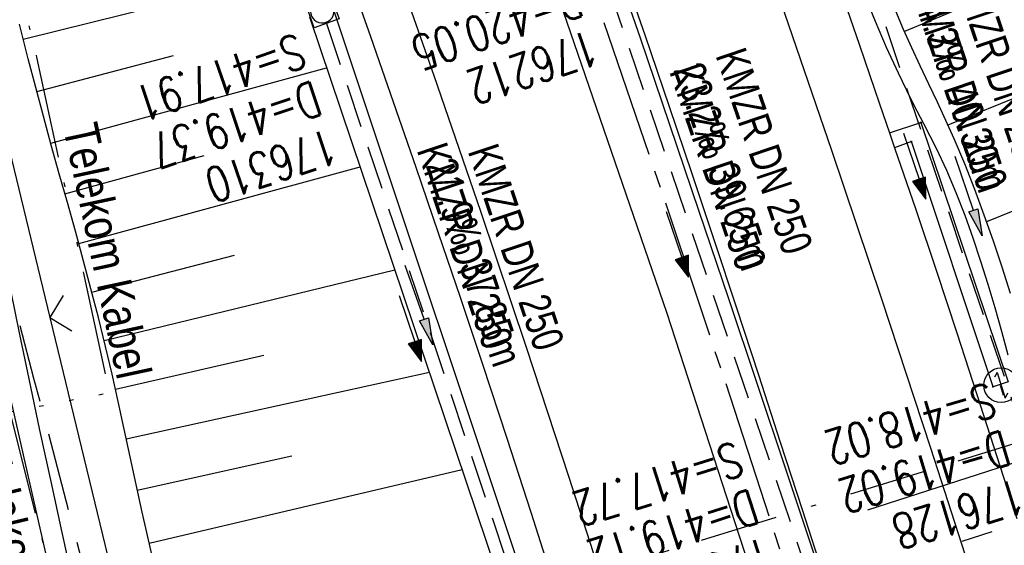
# Model space of a CAD drawing. Extents: x 508886 to 509272, y 449452 to 450225.
# Tile 29 of 45: x 509012 to 509068, y 450063 to 450093. Entities that reach past the tile are written whole.
import ezdxf
from ezdxf.enums import TextEntityAlignment as Align

# ---------------------------------------------------------------- set-up
doc = ezdxf.new("R2010")
doc.units = 0
doc.header["$LTSCALE"] = 10
doc.header["$MEASUREMENT"] = 0
for name, pattern in [('ACAD_ISO03W100', [30, 12, -18]), ('ACAD_ISO14W100', [25.5, 12, -3, 0.5, -3, 0.5, -3, 0.5, -3]), ('ACAD_ISO16W100', [73, 15, -6.5, 15, -6.5, 15, -7, 1, -7]), ('ACHSE', [5.5, 4, -0.5, 0.5, -0.5]), ('AUSGEZOGEN', [0]), ('LT00', [0]), ('STRICHLINIE2', [0.375, 0.25, -0.125])]:
    doc.linetypes.add(name, pattern=pattern)
doc.layers.get('0').update_dxf_attribs({"linetype": 'LT00'})
for name, color, linetype in [('--EK_FBR', 250, 'LT00'), ('--EK_Halt-Pfeil', 4, 'LT00'), ('--EK_Haltung', 7, 'STRICHLINIE2'), ('--EK_Haltung-Text', 140, 'LT00'), ('--EK_Schacht-Text', 5, 'LT00'), ('--EL_DFK_AB_L', 21, 'LT00'), ('--EL_Halt-Pfeil', 4, 'LT00'), ('--EL_Haltung', 182, 'STRICHLINIE2'), ('--EL_Haltung-Text', 182, 'LT00'), ('-AX-093', 35, 'ACHSE'), ('-GRA-40O', 11, 'Continuous'), ('BAB-KABEL', 220, 'ACAD_ISO16W100'), ('BAB-NS_SYB', 221, 'Continuous'), ('DFK_AB_L', 21, 'LT00'), ('PFEIL', 140, 'AUSGEZOGEN'), ('TELEKOM', 210, 'ACAD_ISO14W100'), ('TELEKOM_TEXT', 210, 'Continuous'), ('V123_AFBR_BAB', 250, 'LT00'), ('V123_BOESCH', 250, 'LT00'), ('V123_BOSCHUNG', 250, 'LT00'), ('V123_GEHWEG', 250, 'LT00'), ('V123_GRABEN', 250, 'LT00'), ('V123_H_BORD', 8, 'LT00'), ('V123_KA_MULD', 182, 'LT00'), ('V123_LD_MARK', 250, 'LT00'), ('V123_ZAUN', 40, 'LT00'), ('WASSERLTG', 130, 'ACAD_ISO03W100')]:
    doc.layers.add(name, color=color, linetype=linetype)
doc.styles.add('Haltungsbeschriftung', font='ARIAL.TTF', dxfattribs={"width": 0.75})
doc.styles.add('schachtbeschriftung', font='romans.shx', dxfattribs={"width": 0.75, "height": 2})
doc.styles.add('Versorgungsltg', font='ARIAL.TTF', dxfattribs={"width": 0.8, "height": 2})

# ---------------------------------------------------------------- blocks, each defined once
blk = doc.blocks.new('SYMB0011')
at = {"color": 0, "linetype": 'ByBlock'}
for p, q in [((0.5, 0), (-0.5, 0)), ((0, 0.5), (0, -0.5))]:
    blk.add_line(p, q, dxfattribs=at)
blk = doc.blocks.new('SYMB0024')
at = {"color": 0, "linetype": 'ByBlock'}
for p, q in [((-0.5, 0.5), (0, 0)), ((0, 0), (0.5, 0.5))]:
    blk.add_line(p, q, dxfattribs=at)
blk = doc.blocks.new('NS-SYMB')
at = {"layer": 'BAB-NS_SYB'}
for p, q in [((0.179, 0.071), (0.25, 0)), ((-0.25, 0), (0.25, 0)), ((-0.25, 0), (-0.179, -0.071))]:
    blk.add_line(p, q, dxfattribs=at)
blk.add_circle((0, 0), 0.325, dxfattribs=at)
blk = doc.blocks.new('Pfreil3')
at = {"layer": 'PFEIL'}
blk.add_hatch(color=256, dxfattribs=at).paths.add_polyline_path([(-1.549, 0.273), (-1.549, -0.273), (0, 0)])
for p, q in [((-1.549, 0), (-4.831, 0)), ((-1.549, -0.273), (-1.549, 0.273)), ((-1.549, 0.273), (0, 0)), ((0, 0), (-1.549, -0.273))]:
    blk.add_line(p, q, dxfattribs=at)
blk = doc.blocks.new('SYMB1210')
at = {"color": 0, "linetype": 'ByBlock'}
blk.add_line((0.018815, -0.179014), (0.055623, -0.17119), dxfattribs=at)
for points in [[(-0.2, -0.2), (-0.2, 0.2), (0.2, 0.2), (0.2, -0.2), (-0.2, -0.2)], [(0.018815, 0.179014), (-0.018815, 0.179014), (-0.055623, 0.17119), (-0.09, 0.155885), (-0.120444, 0.133766), (-0.145623, 0.105801), (-0.164438, 0.073213), (-0.176067, 0.037424), (-0.18, 0)], [(0.18, 0), (0.176067, 0.037424), (0.164438, 0.073213), (0.145623, 0.105801), (0.120444, 0.133766), (0.09, 0.155885), (0.055623, 0.17119), (0.018815, 0.179014)], [(-0.18, 0), (-0.176067, -0.037424), (-0.164438, -0.073213), (-0.145623, -0.105801), (-0.120444, -0.133766), (-0.09, -0.155885), (-0.055623, -0.17119), (-0.018815, -0.179014), (0.018815, -0.179014)], [(0.055623, -0.17119), (0.09, -0.155885), (0.120444, -0.133766), (0.145623, -0.105801), (0.164438, -0.073213), (0.176067, -0.037424), (0.18, 0)]]:
    blk.add_lwpolyline(points, dxfattribs=at)
blk = doc.blocks.new('SYMB0070')
at = {"color": 0, "linetype": 'ByBlock'}
for p, q in [((-0.5, 0), (0.2, 0)), ((0.5, 0), (0.2, 0.1)), ((0.2, 0.1), (0.2, 0)), ((0.468, 0), (0.21, 0.086)), ((0.21, 0.086), (0.21, -0.086)), ((0.21, -0.086), (0.468, 0)), ((0.22, -0.072), (0.437, 0)), ((0.23, -0.058), (0.405, 0)), ((0.24, -0.045), (0.374, 0)), ((0.342, 0), (0.25, 0.031)), ((0.25, 0.031), (0.25, -0.031)), ((0.25, -0.031), (0.342, 0)), ((0.26, -0.017), (0.31, 0)), ((0.27, -0.003), (0.279, 0))]:
    blk.add_line(p, q, dxfattribs=at)
for points in [[(0.2, 0), (0.2, -0.1), (0.5, 0)], [(0.437, 0), (0.22, 0.072), (0.22, -0.072)], [(0.405, 0), (0.23, 0.058), (0.23, -0.058)], [(0.374, 0), (0.24, 0.045), (0.24, -0.045)], [(0.31, 0), (0.26, 0.017), (0.26, -0.017)], [(0.279, 0), (0.27, 0.003), (0.27, -0.003)]]:
    blk.add_lwpolyline(points, dxfattribs=at)

msp = doc.modelspace()

# ---------------------------------------------------------------- linework, layer by layer
at = {"layer": '--EK_FBR', "color": 2}
for points in [[(509001.108, 450201.454), (509005.021, 450192.355), (509014.641, 450169.336), (509023.839, 450146.175), (509032.449, 450123.387), (509041.17, 450099.528), (509049.071, 450076.517), (509056.657, 450053.157), (509058.35, 450047.721), (509061.128, 450038.521), (509064.175, 450028.141), (509069.856, 450008.284), (509076.49, 449984.147), (509082.45, 449960.868), (509088.103, 449936.685)], [(509069.388, 450024.657), (509059.365, 450057.47), (509058.118, 450061.342), (509056.868, 450065.214), (509055.615, 450069.085), (509054.356, 450072.953), (509053.09, 450076.819), (509051.814, 450080.682), (509050.527, 450084.541), (509049.227, 450088.396), (509047.816, 450092.525), (509046.389, 450096.648)]]:
    msp.add_lwpolyline(points, dxfattribs=at)
at = {"layer": '--EK_FBR'}
for points in [[(509030.694, 450096.207), (509032.019, 450092.45), (509033.333, 450088.689), (509034.636, 450084.924), (509035.926, 450081.155), (509037.203, 450077.381), (509038.464, 450073.602), (509039.866, 450069.34), (509041.248, 450065.071), (509042.613, 450060.796)], [(509058.713, 450096.12), (509060.153, 450091.937), (509060.727, 450090.255), (509061.301, 450088.572), (509061.878, 450086.891), (509062.175, 450086.031), (509063.385, 450082.493), (509064.576, 450078.949), (509065.75, 450075.399), (509066.91, 450071.844), (509068.057, 450068.285), (509069.194, 450064.722)]]:
    msp.add_lwpolyline(points, dxfattribs=at)
at = {"layer": '--EK_Haltung'}
for p, q in [((509058.058, 450103.682), (509070.482, 450066.923)), ((509044.488, 450098.869), (509056.768, 450062.746)), ((509029.491, 450093.198), (509041.045, 450058.729))]:
    msp.add_line(p, q, dxfattribs=at)
at = {"layer": '--EL_DFK_AB_L'}
msp.add_line((508999.747, 450122.328), (509019.364, 450036.281), dxfattribs=at)
at = {"layer": '--EL_Haltung'}
for p, q in [((509058.058, 450103.682), (509070.482, 450066.923)), ((509044.488, 450098.869), (509056.768, 450062.746)), ((509029.491, 450093.198), (509041.045, 450058.729))]:
    msp.add_line(p, q, dxfattribs=at)
at = {"layer": '-AX-093', "ltscale": 0.2}
msp.add_lwpolyline([(509041.841, 450103.584), (509045.456, 450093.239), (509048.996, 450082.868), (509052.46, 450072.472), (509055.848, 450062.051), (509059.16, 450051.605), (509062.395, 450041.136), (509065.554, 450030.643), (509068.636, 450020.127), (509071.641, 450009.589), (509074.57, 449999.03), (509077.421, 449988.449), (509080.195, 449977.848), (509082.891, 449967.227), (509085.51, 449956.586)], dxfattribs=at)
at = {"layer": '-GRA-40O', "flags": 128}
msp.add_lwpolyline([(509138.037, 450112.258), (509069.746, 450090.254), (509076.2, 450070.225), (509060.607, 450065.201)], dxfattribs=at)
at = {"layer": 'BAB-KABEL', "ltscale": 0.03, "flags": 128}
for points in [[(508965.574, 450196.492), (508968.169, 450193.064), (508993.103, 450156.356), (508997.122, 450135.56), (509002.82, 450109.823), (509012.651, 450072.792), (509017.448, 450054.582), (509021.524, 450039.027), (509022.249, 450035.305), (509025.668, 450025.461), (509039.275, 449995.736), (509060.83, 449981.06), (509071.352, 449941.869), (509079.367, 449903.882), (509086.811, 449866.639), (509093.494, 449826.15), (509098.832, 449789.477), (509101.313, 449770.556), (509103.601, 449753.401), (509104.746, 449737.963), (509105.126, 449731.101), (509107.052, 449705.627), (509108.315, 449670.898), (509109.196, 449644.46), (509091.88, 449639.282), (509094.025, 449616.625), (509109.573, 449611.952), (509109.313, 449593.194), (509108.934, 449567.252), (509108.555, 449549.914), (509107.923, 449539.685), (509107.542, 449523.737), (509106.023, 449504.505), (509103.027, 449469.794), (509102.872, 449468.485)], [(509017.814, 450053.188), (509069.292, 450069.102), (509068.265, 450072.357)]]:
    msp.add_lwpolyline(points, dxfattribs=at)
at = {"layer": 'DFK_AB_L'}
msp.add_line((508999.747, 450122.328), (509019.364, 450036.281), dxfattribs=at)
at = {"layer": 'TELEKOM', "ltscale": 0.05, "flags": 128}
for points in [[(508972.483, 450197.457), (508974.434, 450194.146), (508983.614, 450179.815), (508989.132, 450171.411), (508992.799, 450166.088), (508998.921, 450145.635), (509003.032, 450130.32), (509008.099, 450110.843), (509012.819, 450091.254), (509017.015, 450071.933), (509011.279, 450070.833), (509010.297, 450075.573), (509002.936, 450075.082), (508992.003, 450075.648)], [(509011.279, 450070.833), (509015.694, 450053.345), (509013.731, 450045.664), (509017.981, 450033.632), (509004.405, 450029.219), (508994.099, 450024.805), (508971.809, 450013.827), (508964.425, 450009.736), (508952.929, 450002.742), (508948.031, 449999.534), (508936.863, 449992.146), (508925.609, 449983.711), (508916.041, 449975.908), (508914.929, 449974.986)]]:
    msp.add_lwpolyline(points, dxfattribs=at)
at = {"layer": 'V123_AFBR_BAB', "color": 0}
for points in [[(509001.108, 450201.454), (509005.021, 450192.355), (509014.641, 450169.336), (509023.839, 450146.175), (509032.449, 450123.387), (509041.17, 450099.528), (509049.071, 450076.517), (509056.657, 450053.157), (509058.35, 450047.721), (509061.128, 450038.521), (509064.175, 450028.141), (509069.856, 450008.284), (509076.49, 449984.147), (509082.45, 449960.868), (509088.103, 449936.685)], [(509069.388, 450024.657), (509059.365, 450057.47), (509058.118, 450061.342), (509056.868, 450065.214), (509055.615, 450069.085), (509054.356, 450072.953), (509053.09, 450076.819), (509051.814, 450080.682), (509050.527, 450084.541), (509049.227, 450088.396), (509047.816, 450092.525), (509046.389, 450096.648)]]:
    msp.add_lwpolyline(points, dxfattribs=at)
at = {"layer": 'V123_AFBR_BAB'}
for points in [[(509030.694, 450096.207), (509032.019, 450092.45), (509033.333, 450088.689), (509034.636, 450084.924), (509035.926, 450081.155), (509037.203, 450077.381), (509038.464, 450073.602), (509039.866, 450069.34), (509041.248, 450065.071), (509042.613, 450060.796)], [(509058.713, 450096.12), (509060.153, 450091.937), (509060.727, 450090.255), (509061.301, 450088.572), (509061.878, 450086.891), (509062.175, 450086.031), (509063.385, 450082.493), (509064.576, 450078.949), (509065.75, 450075.399), (509066.91, 450071.844), (509068.057, 450068.285), (509069.194, 450064.722)], [(509020.09, 450036.972), (509018.563, 450041.141), (509015.603, 450058.013), (509014.948, 450060.958), (509014.297, 450063.903), (509013.651, 450066.849), (509013.015, 450069.797), (509012.39, 450072.747), (509011.861, 450075.3), (509011.339, 450077.855), (509010.822, 450080.411), (509010.306, 450082.967), (509009.788, 450085.524), (509009.264, 450088.08), (509008.73, 450090.636), (509008.196, 450093.139), (509007.652, 450095.641)]]:
    msp.add_lwpolyline(points, dxfattribs=at)
at = {"layer": 'V123_BOESCH'}
msp.add_lwpolyline([(509019.62, 450061.9), (509019.249, 450063.486), (509018.893, 450065.075), (509018.546, 450066.665), (509018.205, 450068.257), (509017.864, 450069.848), (509017.517, 450071.438), (509017.161, 450073.026), (509016.789, 450074.61), (509016.378, 450076.273), (509015.948, 450077.933), (509015.504, 450079.588), (509015.05, 450081.242), (509014.59, 450082.894), (509014.128, 450084.545), (509013.668, 450086.197), (509013.213, 450087.851), (509012.769, 450089.506), (509012.338, 450091.165), (509011.847, 450093.144)], dxfattribs=at)
at = {"layer": 'V123_BOSCHUNG'}
for p, q in [((509080.3, 450100.027), (509062.735, 450092.732)), ((509012.058, 450092.285), (509027.604, 450096.157)), ((509082.595, 450094.425), (509065.239, 450087.333)), ((509012.83, 450089.276), (509020.7, 450091.346)), ((509013.638, 450086.304), (509029.505, 450090.643)), ((509084.864, 450088.841), (509067.454, 450081.785)), ((509014.452, 450083.389), (509022.454, 450085.605)), ((509015.245, 450080.537), (509031.429, 450084.937)), ((509016.001, 450077.731), (509024.21, 450079.866)), ((509016.706, 450074.952), (509033.421, 450079.025)), ((509017.359, 450072.148), (509025.89, 450074.103)), ((509017.982, 450069.296), (509035.411, 450073.123)), ((509018.614, 450066.351), (509027.493, 450068.312)), ((509019.291, 450063.304), (509037.296, 450067.529))]:
    msp.add_line(p, q, dxfattribs=at)
at = {"layer": 'V123_GEHWEG'}
msp.add_lwpolyline([(509061.878, 450086.891), (509063.682, 450087.491), (509068.698, 450072.581), (509067.836, 450072.292), (509063.137, 450086.397), (509062.175, 450086.031)], dxfattribs=at)
at = {"layer": 'V123_GRABEN'}
for points in [[(509010.242, 450146.627), (509011.371, 450143.734), (509012.498, 450140.841), (509013.622, 450137.946), (509014.742, 450135.05), (509015.857, 450132.152), (509016.964, 450129.251), (509018.435, 450125.359), (509019.892, 450121.462), (509021.337, 450117.56), (509022.772, 450113.654), (509024.199, 450109.746), (509025.618, 450105.834), (509027.033, 450101.921), (509028.444, 450098.006), (509029.853, 450094.091), (509041.817, 450058.223, -0.044328), (509042.527, 450054.808, 0.0337), (509042.832, 450052.554, 0.027543), (509044.912, 450046.761, 0.096616), (509045.743, 450045.388, -0.104034), (509046.736, 450043.85)], [(509028.517, 450093.576), (509040.527, 450057.942, -0.044328), (509041.237, 450054.528, 0.0337), (509041.542, 450052.273, 0.0708), (509043.301, 450046.335, -0.057417), (509043.928, 450044.936, 0.008667), (509044.518, 450043.17)]]:
    msp.add_lwpolyline(points, format="xyb", dxfattribs=at)
for points in [[(509068.701, 450074.116), (509068.33, 450075.472), (509067.949, 450076.824), (509067.553, 450078.169), (509067.138, 450079.506), (509066.697, 450080.833), (509066.226, 450082.146), (509065.721, 450083.445), (509065.176, 450084.727), (509064.586, 450085.99), (509064.224, 450086.71), (509063.853, 450087.427), (509063.479, 450088.142), (509063.109, 450088.859), (509062.391, 450090.325), (509061.714, 450091.81), (509061.072, 450093.31), (509060.461, 450094.824)], [(509062.132, 450094.157), (509062.673, 450092.872), (509063.144, 450091.818), (509063.629, 450090.77), (509064.122, 450089.725), (509064.616, 450088.68), (509065.103, 450087.633), (509065.575, 450086.58), (509066.189, 450085.128), (509066.766, 450083.661), (509067.313, 450082.181), (509067.833, 450080.691), (509068.33, 450079.192), (509068.81, 450077.686)]]:
    msp.add_lwpolyline(points, dxfattribs=at)
at = {"layer": 'V123_H_BORD'}
msp.add_lwpolyline([(509087.23, 449957.061), (509085.64, 449963.496), (509084.022, 449969.925), (509082.377, 449976.346), (509080.708, 449982.761), (509079.013, 449989.17), (509077.295, 449995.572), (509076.166, 449999.73), (509075.028, 450003.886), (509073.884, 450008.04), (509072.734, 450012.193), (509071.581, 450016.344), (509070.424, 450020.495), (509069.266, 450024.645), (509059.291, 450057.452), (509057.626, 450062.441), (509055.96, 450067.429), (509054.29, 450072.415), (509052.616, 450077.401), (509050.935, 450082.384), (509049.246, 450087.364), (509047.548, 450092.341), (509045.839, 450097.314)], dxfattribs=at)
at = {"layer": 'V123_LD_MARK'}
for points in [[(509076.44, 449949.818), (509074.118, 449959.367), (509071.735, 449968.901), (509069.293, 449978.419), (509066.792, 449987.922), (509064.233, 449997.409), (509061.617, 450006.88), (509059.483, 450014.447), (509057.311, 450022.003), (509055.102, 450029.547), (509052.853, 450037.08), (509050.565, 450044.6), (509048.236, 450052.107), (509045.865, 450059.601), (509043.451, 450067.081), (509040.993, 450074.547), (509038.366, 450082.368), (509035.69, 450090.172), (509032.968, 450097.959)], [(509055.612, 450094.452), (509058.535, 450085.909), (509061.41, 450077.348), (509064.234, 450068.772), (509067.008, 450060.179), (509069.113, 450053.539), (509071.187, 450046.889), (509073.229, 450040.229), (509075.238, 450033.56), (509077.215, 450026.88), (509079.731, 450018.193), (509082.191, 450009.49), (509084.594, 450000.771), (509086.943, 449992.037), (509089.238, 449983.289), (509091.479, 449974.526), (509093.666, 449965.749), (509095.802, 449956.96)]]:
    msp.add_lwpolyline(points, dxfattribs=at)
at = {"layer": 'V123_ZAUN'}
for p, q in [((509010.052, 450090.855), (509013.581, 450076.276)), ((509013.581, 450076.276), (509017.11, 450061.697))]:
    msp.add_line(p, q, dxfattribs=at)
at = {"layer": 'WASSERLTG', "ltscale": 0.015, "flags": 128}
msp.add_lwpolyline([(509104.333, 450064.117), (509100.368, 450074.181), (509013.123, 450046.78), (509017.867, 450030.35)], dxfattribs=at)

# ---------------------------------------------------------------- block references
at = {"layer": '--EK_Halt-Pfeil', "yscale": 4, "zscale": 4}
for p, xscale, rotation in [((509063.323, 450084.984), 4.000000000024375, 288.6728499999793), ((509049.681, 450080.486), 4.000000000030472, 288.7761800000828), ((509034.32, 450075.645), 3.999999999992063, 288.5318800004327)]:
    msp.add_blockref('SYMB0070', p, dxfattribs=dict(at, xscale=xscale, rotation=rotation))
at = {"layer": '--EL_Halt-Pfeil', "yscale": 4, "zscale": 4}
for p, xscale, rotation in [((509063.323, 450084.984), 4.000000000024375, 288.6728499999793), ((509049.681, 450080.486), 4.000000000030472, 288.7761800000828), ((509034.32, 450075.645), 3.999999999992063, 288.5318800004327)]:
    msp.add_blockref('SYMB0070', p, dxfattribs=dict(at, xscale=xscale, rotation=rotation))
at = {"layer": 'BAB-NS_SYB', "xscale": 3.074999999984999, "yscale": 3.075000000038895, "zscale": 3.075, "rotation": 287.1856531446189}
msp.add_blockref('NS-SYMB', (509068.297, 450072.379), dxfattribs=at)
at = {"layer": 'PFEIL'}
for p, rotation in [((509067.206, 450080.968), 288.8342928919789), ((509035.614, 450074.714), 289.1871821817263)]:
    msp.add_blockref('Pfreil3', p, dxfattribs=dict(at, rotation=rotation))
at = {"layer": 'V123_GEHWEG', "xscale": 0.09999999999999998, "yscale": 0.1, "zscale": 0.1, "rotation": 277.95061}
for p in [(509063.682, 450087.491), (509063.137, 450086.397), (509067.836, 450072.292)]:
    msp.add_blockref('SYMB0011', p, dxfattribs=at)
at = {"layer": 'V123_KA_MULD', "xscale": 3.800000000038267, "yscale": 3.800000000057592, "zscale": 3.8, "rotation": 109.8218065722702}
msp.add_blockref('SYMB1210', (509029.253, 450093.909), dxfattribs=at)
at = {"layer": 'V123_ZAUN', "xscale": 2.1, "yscale": 2.1, "zscale": 2.1, "rotation": 283.60413}
msp.add_blockref('SYMB0024', (509013.581, 450076.276), dxfattribs=at)

# ---------------------------------------------------------------- texts
at = {"layer": '--EK_Haltung-Text', "style": 'Haltungsbeschriftung', "width": 0.75}
for s, rotation, p in [('KMZR DN 250', -71.3271, (509065.516, 450095.858)), ('24.3‰ 40.30m', -71.3271, (509063.091, 450095.039)), ('KMZR DN 250', -71.2238, (509051.856, 450091.365)), ('23.2‰ 39.65m', -71.2238, (509049.432, 450090.541)), ('KMZR DN 250', -71.4681, (509037.61, 450085.85)), ('21.9‰ 37.85m', -71.4681, (509035.183, 450085.036))]:
    msp.add_text(s, height=1.8, rotation=rotation, dxfattribs=at).set_placement(p)
at = {"layer": '--EK_Schacht-Text', "style": 'schachtbeschriftung', "width": 0.75}
for s, rotation, p in [('D=420.05', -161.2238, (509043.759, 450095.58)), ('176212', -161.2238, (509044.686, 450092.853)), ('S=417.91', -161.4681, (509027.832, 450092.642)), ('D=419.37', -161.4681, (509028.747, 450089.911)), ('176310', -161.4681, (509029.663, 450087.18)), ('S=418.02', -163.1102, (509067.577, 450072.56)), ('D=419.02', -163.1102, (509068.414, 450069.805)), ('S=417.72', -162.2543, (509053.022, 450069.169)), ('176128', -163.1102, (509069.251, 450067.049)), ('D=419.12', -162.2543, (509053.9, 450066.425)), ('176213', -162.2543, (509054.777, 450063.682))]:
    msp.add_text(s, height=2, rotation=rotation, dxfattribs=at).set_placement(p)
at = {"layer": '--EL_Haltung-Text', "style": 'Haltungsbeschriftung', "width": 0.75}
for rotation, p in [(-71.3271, (509063.091, 450095.039)), (-71.2238, (509049.192, 450090.445)), (-71.4681, (509034.672, 450085.918))]:
    msp.add_text('KMZR DN 250', height=1.8, rotation=rotation, dxfattribs=at).set_placement(p)
at = {"layer": 'TELEKOM_TEXT', "style": 'Versorgungsltg', "width": 0.8}
for rotation, p in [(282.0986, (509015.904, 450079.911)), (283.4749, (509010.948, 450061.419))]:
    msp.add_text('Telekom Kabel', height=2, rotation=rotation, dxfattribs=at).set_placement(p, align=Align.CENTER)

doc.saveas('drawing.dxf')
